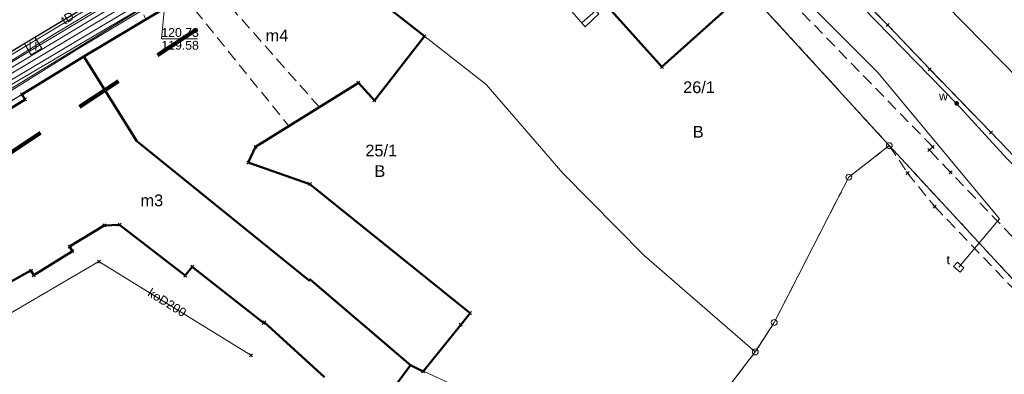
# Model space of a CAD drawing. Extents: x 6472695 to 6473494, y 5822279 to 5823456.
# Tile 33 of 51: x 6473009 to 6473093, y 5822616 to 5822646. Entities that reach past the tile are written whole.
import ezdxf
from ezdxf.enums import TextEntityAlignment as Align

# ---------------------------------------------------------------- set-up
doc = ezdxf.new("R2010")
doc.units = 0
for name, pattern in [('PRZER1-1', [1, 0.5, -0.5]), ('PRZER2-1', [1.5, 1, -0.5]), ('PRZER3-1', [2, 1.5, -0.5])]:
    doc.linetypes.add(name, pattern=pattern)
doc.layers.get('0').update_dxf_attribs({"linetype": 'CONTINUOUS'})
for name, color, linetype, lineweight in [('EGBN', 7, 'CONTINUOUS', 18), ('EGBS', 7, 'CONTINUOUS', 18), ('EGBU', 7, 'CONTINUOUS', 50), ('EGBU_O', 7, 'CONTINUOUS', 50), ('EGBZ', 7, 'CONTINUOUS', 18), ('EGDE', 7, 'CONTINUOUS', 18), ('EGDE_O', 7, 'CONTINUOUS', 18), ('EGPG', 7, 'CONTINUOUS', 18), ('GSPPRB', 7, 'CONTINUOUS', 18), ('GUPPRZ_O', 7, 'CONTINUOUS', 18), ('OTKC', 7, 'CONTINUOUS', 18), ('OTKJ', 7, 'CONTINUOUS', 18), ('OTKK', 7, 'CONTINUOUS', 25), ('OTZT', 7, 'CONTINUOUS', 18), ('SUPW', 7, 'CONTINUOUS', 18), ('SUPW_O', 7, 'CONTINUOUS', 18)]:
    doc.layers.add(name, color=color, linetype=linetype, lineweight=lineweight)
for name, color, linetype, lineweight, true_color in [('EGUG', 7, 'CONTINUOUS', 18, 0x008000), ('EGUG_O', 7, 'CONTINUOUS', 18, 0x008000), ('SUEP', 1, 'CONTINUOUS', 18, 0xff0000), ('SUGP', 7, 'CONTINUOUS', 18, 0xbfbf00), ('SUKP', 7, 'CONTINUOUS', 18, 0x803300), ('SUKP_O', 7, 'CONTINUOUS', 18, 0x803300), ('SUTP', 7, 'CONTINUOUS', 18, 0xff9100), ('SUTP_O', 7, 'CONTINUOUS', 18, 0xff9100), ('SUWP', 5, 'CONTINUOUS', 18, 0x0000ff), ('SUWW', 5, 'CONTINUOUS', 18, 0x0000ff), ('SUWW_O', 5, 'CONTINUOUS', 18, 0x0000ff)]:
    doc.layers.add(name, color=color, linetype=linetype, lineweight=lineweight, true_color=true_color)
doc.styles.add('Arial', font='Arial')

# ---------------------------------------------------------------- blocks, each defined once
blk = doc.blocks.new('D_GSPPRB0')
at = {"color": 0, "lineweight": 18}
for points in [[(-0.12726, -0.12726), (0.12726, 0.12726)], [(-0.12726, 0.12726), (0.12726, -0.12726)]]:
    blk.add_lwpolyline(points, dxfattribs=at)
blk = doc.blocks.new('D_GUPIWZ1_3')
at = {"color": 0}
blk.add_lwpolyline([(0.375, -0.25), (-0.375, -0.25), (-0.375, 0.25), (0.375, 0.25)], close=True, dxfattribs=at)
blk = doc.blocks.new('D_GEPPGD1_2')
blk.add_hatch(color=0).paths.add_polyline_path([(0, -0.045), (0.013906, -0.042798), (0.02645, -0.036406), (0.036406, -0.02645), (0.042798, -0.013906), (0.045, 0), (0.042798, 0.013906), (0.036406, 0.02645), (0.02645, 0.036406), (0.013906, 0.042798), (0, 0.045), (-0.013906, 0.042798), (-0.02645, 0.036406), (-0.036406, 0.02645), (-0.042798, 0.013906), (-0.045, 0), (-0.042798, -0.013906), (-0.036406, -0.02645), (-0.02645, -0.036406), (-0.013906, -0.042798)])
blk = doc.blocks.new('D_GEPPGD1_1')
at = {"color": 0}
blk.add_lwpolyline([(0, 0.25), (0.077254, 0.237764), (0.146946, 0.202254), (0.202254, 0.146946), (0.237764, 0.077254), (0.25, 0), (0.237764, -0.077254), (0.202254, -0.146946), (0.146946, -0.202254), (0.077254, -0.237764), (0, -0.25), (-0.077254, -0.237764), (-0.146946, -0.202254), (-0.202254, -0.146946), (-0.237764, -0.077254), (-0.25, 0), (-0.237764, 0.077254), (-0.202254, 0.146946), (-0.146946, 0.202254), (-0.077254, 0.237764)], close=True, dxfattribs=at)
blk = doc.blocks.new('D_GUPWZA1')
blk.add_hatch(color=0).paths.add_polyline_path([(-0.2, 0), (-0.193185, -0.051764), (-0.173205, -0.1), (-0.141421, -0.141421), (-0.1, -0.173205), (-0.051764, -0.193185), (0, -0.2), (0.051764, -0.193185), (0.1, -0.173205), (0.141421, -0.141421), (0.173205, -0.1), (0.193185, -0.051764), (0.2, 0), (0.193185, 0.051764), (0.173205, 0.1), (0.141421, 0.141421), (0.1, 0.173205), (0.051764, 0.193185), (0, 0.2), (-0.051764, 0.193185), (-0.1, 0.173205), (-0.141421, 0.141421), (-0.173205, 0.1), (-0.193185, 0.051764)])
blk = doc.blocks.new('D_GSSUTR1')
at = {"color": 0}
for points in [[(-0.25666, 0.36165), (-0.25666, -0.38835)], [(0.24334, -0.38835), (0.24334, 0.36165)]]:
    blk.add_lwpolyline(points, dxfattribs=at)

msp = doc.modelspace()

# ---------------------------------------------------------------- linework, layer by layer
at = {"linetype": 'PRZER1-1', "lineweight": 211, "ltscale": 8, "elevation": 10.04}
msp.add_lwpolyline([(6473000.679, 5822630.199), (6473029.761, 5822649.439), (6473086.883, 5822679.702), (6473078.427, 5822703.963), (6473036.75, 5822691.001), (6473030.945, 5822679.592), (6473013.589, 5822672.072), (6473015.972, 5822668.559), (6472994.902, 5822657.921)], dxfattribs=at)
at = {"layer": 'EGBN', "linetype": 'Continuous', "lineweight": 18}
msp.add_lwpolyline([(6473042.913, 5822660.527), (6473053.34, 5822666.7), (6473055.67, 5822666.2), (6473071.09, 5822649), (6473063.8, 5822642.45), (6473057.46, 5822649.53), (6473056.78, 5822649.11), (6473056.46, 5822649.13), (6473054.54, 5822651.31), (6473054.25, 5822651.67), (6473054.23, 5822652), (6473054.85, 5822652.51), (6473053.74, 5822653.67), (6473048.86, 5822650.69), (6473048, 5822652.22)], close=True, dxfattribs=at)
at = {"layer": 'EGBS', "linetype": 'Continuous', "lineweight": 18, "elevation": 10.18}
msp.add_lwpolyline([(6473058.42, 5822646.98), (6473057.23, 5822645.88), (6473053.38, 5822650.31), (6473054.54, 5822651.31), (6473056.46, 5822649.13)], close=True, dxfattribs=at)
msp.add_lwpolyline([(6473056.945, 5822646.208), (6473058.161, 5822647.265)], dxfattribs=at)
at = {"layer": 'EGBU', "linetype": 'Continuous', "lineweight": 50}
for points in [[(6473035.52, 5822656.15), (6473042.913, 5822660.527), (6473053.34, 5822666.7), (6473055.67, 5822666.2), (6473071.09, 5822649), (6473063.8, 5822642.45), (6473057.46, 5822649.53), (6473056.78, 5822649.11), (6473056.46, 5822649.13), (6473054.54, 5822651.31), (6473054.25, 5822651.67), (6473054.23, 5822652), (6473054.85, 5822652.51), (6473053.74, 5822653.67), (6473048.86, 5822650.69), (6473048, 5822652.22), (6473043.95, 5822649.74), (6473040.36, 5822647.53)], [(6473014.388, 5822643.352), (6473025.087, 5822649.737), (6473035.52, 5822656.15), (6473040.36, 5822647.53), (6473043.503, 5822645.073), (6473039.22, 5822639.59), (6473037.856, 5822641.1), (6473029.066, 5822635.612), (6473028.44, 5822634.278), (6473033.719, 5822632.439), (6473047.401, 5822621.432), (6473046.599, 5822620.435), (6473043.389, 5822616.446), (6473042.298, 5822616.984), (6473033.738, 5822624.308), (6473033.656, 5822624.208), (6473018.921, 5822636.103)]]:
    msp.add_lwpolyline(points, close=True, dxfattribs=at)
for points in [[(6472998.113, 5822632.757), (6473009.364, 5822639.678), (6473009.102, 5822640.104), (6473014.388, 5822643.352), (6473018.921, 5822636.103), (6473033.656, 5822624.208), (6473033.738, 5822624.308), (6473042.298, 5822616.984), (6473039.149, 5822612.721)], [(6473034.973, 5822615.95), (6473029.805, 5822620.647), (6473029.755, 5822620.584), (6473023.652, 5822625.378), (6473023.054, 5822624.627), (6473017.444, 5822628.965), (6473016.14, 5822628.916), (6473013.169, 5822627.104), (6473013.412, 5822626.714), (6473010.106, 5822624.66), (6473009.863, 5822625.051), (6473004.621, 5822622.162)]]:
    msp.add_lwpolyline(points, dxfattribs=at)
at = {"layer": 'EGBZ', "linetype": 'PRZER2-1', "lineweight": 18, "elevation": 10.18}
msp.add_lwpolyline([(6473031.912, 5822637.389), (6473034.52, 5822639.017), (6473025.042, 5822649.71), (6473022.969, 5822648.473)], close=True, dxfattribs=at)
at = {"layer": 'EGDE', "linetype": 'Continuous', "lineweight": 18}
for points in [[(6473105.257, 5822690.227), (6473091.987, 5822684.525), (6473090.63, 5822686.81), (6473070.66, 5822677.14), (6473074.038, 5822673.752), (6473053.34, 5822666.7), (6473035.52, 5822656.15), (6473025.087, 5822649.737), (6473014.388, 5822643.352), (6473011.915, 5822641.833), (6472997.849, 5822633.187)], [(6473108.815, 5822608.08), (6473084.61, 5822634.23), (6473083.23, 5822635.73), (6473071.09, 5822649), (6473055.67, 5822666.2), (6473053.34, 5822666.7), (6473074.038, 5822673.752), (6473096.946, 5822650.931)]]:
    msp.add_lwpolyline(points, dxfattribs=at)
for points in [[(6473035.52, 5822656.15), (6473053.34, 5822666.7), (6473055.67, 5822666.2), (6473071.09, 5822649), (6473083.23, 5822635.73), (6473079.774, 5822633.034), (6473077.99, 5822629.57), (6473075.41, 5822624.54), (6473073.4, 5822620.62), (6473071.78, 5822618.11), (6473062.29, 5822626.34), (6473055.32, 5822633.38), (6473048.79, 5822640.94), (6473040.36, 5822647.53)], [(6473035.52, 5822656.15), (6473025.087, 5822649.737), (6473014.388, 5822643.352), (6473018.921, 5822636.103), (6473033.656, 5822624.208), (6473033.738, 5822624.308), (6473042.298, 5822616.984), (6473064.637, 5822606.669), (6473067.005, 5822611.875), (6473071.78, 5822618.11), (6473062.29, 5822626.34), (6473055.32, 5822633.38), (6473048.79, 5822640.94), (6473040.36, 5822647.53)], [(6473047.62, 5822580.098), (6473029.307, 5822589.73), (6473028.6, 5822588.997), (6473019.37, 5822598.142), (6473009.691, 5822608.108), (6473000.956, 5822619.644), (6472994.678, 5822631.238), (6472997.849, 5822633.187), (6473011.915, 5822641.833), (6473014.388, 5822643.352), (6473018.921, 5822636.103), (6473033.656, 5822624.208), (6473033.738, 5822624.308), (6473042.298, 5822616.984), (6473064.637, 5822606.669), (6473061.191, 5822599.206)]]:
    msp.add_lwpolyline(points, close=True, dxfattribs=at)
at = {"layer": 'EGUG', "linetype": 'PRZER1-1', "lineweight": 18}
for points in [[(6473108.815, 5822608.08), (6473084.61, 5822634.23), (6473083.23, 5822635.73), (6473071.09, 5822649), (6473055.67, 5822666.2), (6473053.34, 5822666.7), (6473035.52, 5822656.15), (6473025.087, 5822649.737), (6473014.388, 5822643.352), (6473011.915, 5822641.833), (6472997.849, 5822633.187), (6472994.678, 5822631.238), (6472973.906, 5822618.979), (6472973.831, 5822619.097), (6472968.751, 5822616.055), (6472942.484, 5822600.286), (6472934.635, 5822590.138), (6472910.451, 5822558.58), (6472910.149, 5822558.143), (6472910.21, 5822557.985), (6472886.117, 5822525.173)], [(6473000.956, 5822619.644), (6473009.691, 5822608.108), (6473019.37, 5822598.142), (6473013.14, 5822591.87), (6473024.38, 5822580.892), (6473030.388, 5822587.228), (6473028.6, 5822588.997), (6473029.307, 5822589.73), (6473047.62, 5822580.098), (6473061.191, 5822599.206), (6473064.637, 5822606.669), (6473067.005, 5822611.875), (6473071.78, 5822618.11), (6473073.4, 5822620.62), (6473075.41, 5822624.54), (6473077.99, 5822629.57), (6473079.774, 5822633.034), (6473083.23, 5822635.73), (6473084.61, 5822634.23), (6473108.815, 5822608.08)]]:
    msp.add_lwpolyline(points, dxfattribs=at)
msp.add_lwpolyline([(6473053.34, 5822666.7), (6473055.67, 5822666.2), (6473071.09, 5822649), (6473083.23, 5822635.73), (6473079.774, 5822633.034), (6473077.99, 5822629.57), (6473075.41, 5822624.54), (6473073.4, 5822620.62), (6473071.78, 5822618.11), (6473067.005, 5822611.875), (6473064.637, 5822606.669), (6473061.191, 5822599.206), (6473047.62, 5822580.098), (6473029.307, 5822589.73), (6473028.6, 5822588.997), (6473019.37, 5822598.142), (6473009.691, 5822608.108), (6473000.956, 5822619.644), (6472994.678, 5822631.238), (6472997.849, 5822633.187), (6473011.915, 5822641.833), (6473014.388, 5822643.352), (6473025.087, 5822649.737), (6473035.52, 5822656.15)], close=True, dxfattribs=at)
at = {"layer": 'GUPPRZ_O', "linetype": 'Continuous', "lineweight": 13, "elevation": 10.8, "flags": 128}
msp.add_lwpolyline([(6473021.393, 5822648.734), (6473021.017, 5822644.846), (6473024.097, 5822644.846)], dxfattribs=at)
at = {"layer": 'OTKC', "linetype": 'PRZER2-1', "lineweight": 18, "elevation": 10.18}
for points in [[(6473104.119, 5822617.132), (6473088.474, 5822633.442), (6473086.658, 5822635.345), (6473086.943, 5822635.62), (6473075.162, 5822647.718), (6473078.42, 5822650.849), (6473075.545, 5822653.843), (6473073.948, 5822652.392), (6473072.218, 5822650.813), (6473066.967, 5822656.24), (6473068.665, 5822657.869), (6473067.383, 5822659.203), (6473068.932, 5822660.693), (6473065.022, 5822664.758), (6473064.604, 5822665.184), (6473063.068, 5822663.68), (6473061.774, 5822665.001), (6473063.309, 5822666.505), (6473060.751, 5822669.117)], [(6473053.34, 5822666.7), (6473042.913, 5822660.527), (6473035.52, 5822656.15), (6473028.946, 5822652.109), (6473028.659, 5822652.584), (6473026.511, 5822651.287), (6473026.808, 5822650.795), (6473025.087, 5822649.737), (6473021.07, 5822647.34), (6473020.77, 5822647.727), (6473019.516, 5822646.898), (6473019.688, 5822646.515), (6473014.388, 5822643.352), (6473011.915, 5822641.833), (6473009.102, 5822640.104), (6472997.849, 5822633.187)], [(6473053.34, 5822666.7), (6473055.67, 5822666.2), (6473071.09, 5822649), (6473083.23, 5822635.73), (6473084.792, 5822633.389), (6473087.12, 5822630.516), (6473101.675, 5822615.336)], [(6472995.098, 5822635.942), (6473009.318, 5822644.456), (6473009.885, 5822643.47), (6473010.795, 5822644.036), (6473010.199, 5822644.984), (6473013.395, 5822646.898)]]:
    msp.add_lwpolyline(points, dxfattribs=at)
at = {"layer": 'OTKJ', "linetype": 'PRZER3-1', "lineweight": 18, "elevation": 10.18}
msp.add_lwpolyline([(6473164.257, 5822574.996), (6473162.329, 5822576.607), (6473160.277, 5822578.195), (6473137.86, 5822594.999), (6473133.647, 5822598.147), (6473123.82, 5822605.498), (6473119.472, 5822608.939), (6473118.094, 5822610.174), (6473115.213, 5822612.867), (6473113.896, 5822614.162), (6473107.67, 5822620.457), (6473103.96, 5822624.316), (6473098.012, 5822630.516), (6473091.927, 5822636.849), (6473086.695, 5822642.256), (6473083.083, 5822646.043), (6473081.787, 5822647.357), (6473075.545, 5822653.843), (6473074.19, 5822655.228), (6473065.022, 5822664.758), (6473060.751, 5822669.117, 0.078994), (6473058.877, 5822670.521, 0.179122), (6473054.48, 5822671.129)], format="xyb", dxfattribs=at)
msp.add_lwpolyline([(6472942.419, 5822604.581), (6472949.506, 5822608.795), (6472958.65, 5822614.291), (6472962.441, 5822616.492), (6472982.292, 5822628.326), (6472995.098, 5822635.942), (6473013.395, 5822646.898), (6473027.928, 5822655.579), (6473039.589, 5822662.547), (6473046.841, 5822666.93), (6473047.756, 5822667.482), (6473049.47, 5822668.518), (6473053.055, 5822670.518)], dxfattribs=at)
at = {"layer": 'OTKK', "linetype": 'Continuous', "lineweight": 25, "elevation": 10.18}
msp.add_lwpolyline([(6472995.098, 5822635.942), (6473013.395, 5822646.898), (6473027.928, 5822655.579), (6473039.589, 5822662.547), (6473046.841, 5822666.93), (6473047.756, 5822667.482), (6473049.47, 5822668.518), (6473053.055, 5822670.518, -0.074261), (6473054.48, 5822671.129, -0.08993), (6473056.76, 5822671.215, -0.081051), (6473058.877, 5822670.521, -0.078994), (6473060.751, 5822669.117), (6473063.309, 5822666.505), (6473070.215, 5822659.36), (6473075.545, 5822653.843), (6473078.42, 5822650.849), (6473083.083, 5822646.043), (6473086.695, 5822642.256), (6473091.927, 5822636.849), (6473098.012, 5822630.516)], format="xyb", dxfattribs=at)
at = {"layer": 'OTZT', "linetype": 'PRZER2-1', "lineweight": 18, "elevation": 10.1}
msp.add_lwpolyline([(6473009.318, 5822644.456), (6473010.199, 5822644.984), (6473010.795, 5822644.036), (6473009.885, 5822643.47)], close=True, dxfattribs=at)
at = {"layer": 'SUEP', "linetype": 'Continuous', "lineweight": 18, "elevation": 10.14}
for points in [[(6472993.911, 5822632.301), (6472998.807, 5822635.413), (6473057.638, 5822670.066), (6473099.197, 5822688.721), (6473106.244, 5822691.956), (6473126.602, 5822699.398), (6473162.643, 5822712.667), (6473192.895, 5822723.708)], [(6473022.21, 5822589.628), (6473023.707, 5822591.22), (6473023.594, 5822592.132), (6473023.1, 5822592.501), (6473020.953, 5822593.21), (6473018.167, 5822595.682), (6473013.214, 5822601.004), (6472998.489, 5822623.308), (6472996.763, 5822625.17), (6472993.942, 5822627.322), (6472993.813, 5822630.115), (6472994.345, 5822631.846), (6472997.481, 5822633.779), (6473013.982, 5822644.038), (6473035.17, 5822656.763), (6473052.966, 5822667.279), (6473067.934, 5822673.576), (6473073.73, 5822677.641), (6473104.941, 5822690.962), (6473138.032, 5822703.208), (6473150.388, 5822707.783), (6473160.925, 5822711.85)], [(6472987.259, 5822627.619), (6472992.477, 5822630.832), (6472997.469, 5822636.022), (6473006.497, 5822641.371), (6473015.76, 5822646.924), (6473025.383, 5822652.705), (6473026.489, 5822653.383), (6473026.257, 5822653.821), (6473026.489, 5822653.383), (6473031.822, 5822656.65), (6473048.6, 5822666.826), (6473051.822, 5822668.837), (6473052.38, 5822668.837), (6473052.676, 5822669.23), (6473052.567, 5822669.561)]]:
    msp.add_lwpolyline(points, dxfattribs=at)
at = {"layer": 'SUGP', "linetype": 'Continuous', "lineweight": 18, "elevation": 10.14}
msp.add_lwpolyline([(6473057.067, 5822679.279), (6473063.756, 5822672.692), (6473073.923, 5822662.159), (6473086.461, 5822649.391), (6473099.161, 5822636.492), (6473105.455, 5822630.274), (6473112.139, 5822623.671), (6473117.552, 5822618.328), (6473126.709, 5822610.805)], dxfattribs=at)
at = {"layer": 'SUKP', "linetype": 'Continuous', "lineweight": 18, "elevation": 10.14}
msp.add_lwpolyline([(6473028.669, 5822617.821), (6473015.678, 5822625.825), (6473003.955, 5822618.996), (6472997.837, 5822629.292)], dxfattribs=at)
at = {"layer": 'SUTP', "linetype": 'Continuous', "lineweight": 18, "elevation": 10.14}
for points in [[(6473025.084, 5822724.389), (6473023.882, 5822719.995), (6473025.034, 5822717.079), (6473027.308, 5822715.766), (6473032.221, 5822699.764), (6473033.569, 5822698.341), (6473034.842, 5822694.21), (6473037.03, 5822686.88), (6473039.04, 5822679.495), (6473038.429, 5822674.997), (6473038.251, 5822673.523), (6473043.061, 5822664.031), (6473022.701, 5822651.74), (6473011.786, 5822645.205), (6472997.101, 5822636.08), (6472996.692, 5822635.742)], [(6473036.309, 5822681.429), (6473037.965, 5822674.006), (6473043.324, 5822663.926), (6472997.048, 5822636.206), (6472991.863, 5822631.238), (6472987.512, 5822629.146)], [(6473070.062, 5822677.41), (6473058.541, 5822671.071), (6473055.986, 5822669.742), (6473046.956, 5822664.785), (6473029.55, 5822654.091), (6473021.021, 5822649.015), (6473004.863, 5822639.396), (6472998.147, 5822635.34), (6472989.97, 5822630.535), (6472987.98, 5822629.164), (6472987.768, 5822628.586)], [(6473037.641, 5822673.757), (6473042.486, 5822664.183), (6472996.917, 5822636.719), (6472993.704, 5822633.555)], [(6473055.986, 5822669.742), (6473043.386, 5822662.967), (6472987.697, 5822629.64), (6472987.512, 5822629.146)], [(6473056.406, 5822667.374), (6473053.546, 5822667.364), (6473043.68, 5822662.225), (6473021.393, 5822648.734), (6472978.992, 5822622.727), (6472979.419, 5822622.255)], [(6473058.517, 5822666.143), (6473074.422, 5822649.822), (6473082.263, 5822641.976), (6473092.649, 5822629.477), (6473089.168, 5822625.349)]]:
    msp.add_lwpolyline(points, dxfattribs=at)
at = {"layer": 'SUWP', "linetype": 'Continuous', "lineweight": 18, "elevation": 10.14}
msp.add_lwpolyline([(6473126.692, 5822605.823), (6473109.797, 5822618.953), (6473101.017, 5822627.111), (6473093.299, 5822634.587), (6473088.988, 5822639.338), (6473079.855, 5822648.703), (6473062.015, 5822666.946)], dxfattribs=at)

# ---------------------------------------------------------------- block references
at = {"layer": 'EGPG', "linetype": 'Continuous', "lineweight": 18}
for name, p in [('D_GEPPGD1_2', (6473014.388, 5822643.352)), ('D_GEPPGD1_2', (6473011.915, 5822641.833)), ('D_GEPPGD1_2', (6473048.79, 5822640.94)), ('D_GEPPGD1_2', (6473018.921, 5822636.103)), ('D_GEPPGD1_1', (6473083.23, 5822635.73)), ('D_GEPPGD1_2', (6473084.61, 5822634.23)), ('D_GEPPGD1_2', (6473055.32, 5822633.38)), ('D_GEPPGD1_1', (6473079.774, 5822633.034)), ('D_GEPPGD1_2', (6473077.99, 5822629.57)), ('D_GEPPGD1_2', (6473062.29, 5822626.34)), ('D_GEPPGD1_2', (6473033.656, 5822624.208)), ('D_GEPPGD1_2', (6473033.738, 5822624.308)), ('D_GEPPGD1_2', (6473075.41, 5822624.54)), ('D_GEPPGD1_1', (6473073.4, 5822620.62)), ('D_GEPPGD1_1', (6473071.78, 5822618.11)), ('D_GEPPGD1_2', (6473042.298, 5822616.984))]:
    msp.add_blockref(name, p, dxfattribs=at)
at = {"layer": 'GSPPRB', "linetype": 'Continuous', "lineweight": 18}
for p in [(6473083.083, 5822646.043, 10.28), (6473043.503, 5822645.073, 10.28), (6473063.8, 5822642.45, 10.28), (6473086.695, 5822642.256, 10.28), (6473037.856, 5822641.1, 10.28), (6473009.102, 5822640.104, 10.28), (6473009.364, 5822639.678, 10.28), (6473039.22, 5822639.59, 10.28), (6473091.927, 5822636.849, 10.28), (6473029.066, 5822635.612, 10.28), (6473086.658, 5822635.345, 10.28), (6473086.943, 5822635.62, 10.28), (6473028.44, 5822634.278, 10.28), (6473084.792, 5822633.389, 10.28), (6473088.474, 5822633.442, 10.28), (6473033.719, 5822632.439, 10.28), (6473087.12, 5822630.516, 10.28), (6473016.14, 5822628.916, 10.28), (6473017.444, 5822628.965, 10.28), (6473013.169, 5822627.104, 10.28), (6473013.412, 5822626.714, 10.28), (6473015.678, 5822625.825, 10.28), (6473009.863, 5822625.051, 10.28), (6473023.652, 5822625.378, 10.28), (6473010.106, 5822624.66, 10.28), (6473023.054, 5822624.627, 10.28), (6473047.401, 5822621.432, 10.28), (6473029.755, 5822620.584, 10.28), (6473029.805, 5822620.647, 10.28), (6473046.599, 5822620.435, 10.28), (6473028.669, 5822617.821, 10.28), (6473043.389, 5822616.446, 10.28)]:
    msp.add_blockref('D_GSPPRB0', p, dxfattribs=at)
at = {"layer": 'OTZT', "linetype": 'Continuous', "lineweight": 18}
msp.add_blockref('D_GSSUTR1', (6473010.056, 5822644.238, 10.1), dxfattribs=at)
at = {"layer": 'SUPW', "linetype": 'Continuous', "lineweight": 18, "rotation": 318.8070505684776}
msp.add_blockref('D_GUPIWZ1_3', (6473089.168, 5822625.349, 10.18), dxfattribs=at)
at = {"layer": 'SUWW', "linetype": 'Continuous', "lineweight": 18}
msp.add_blockref('D_GUPWZA1', (6473088.988, 5822639.338, 10.16), dxfattribs=at)

# ---------------------------------------------------------------- texts
at = {"layer": 'EGBU_O', "linetype": 'Continuous', "lineweight": 0, "style": 'Arial'}
for s, p in [('m4', (6473030.895, 5822644.637, 10.8)), ('m3', (6473020.206, 5822630.554, 10.8))]:
    msp.add_text(s, height=1, dxfattribs=at).set_placement(p, align=Align.CENTER)
at = {"layer": 'EGDE_O', "linetype": 'Continuous', "lineweight": 0, "style": 'Arial'}
for s, p in [('26/1', (6473066.971, 5822640.214, 10.8)), ('25/1', (6473039.811, 5822634.811, 10.8))]:
    msp.add_text(s, height=1, dxfattribs=at).set_placement(p, align=Align.CENTER)
at = {"layer": 'EGUG_O', "linetype": 'Continuous', "lineweight": 0, "style": 'Arial'}
for p in [(6473066.902, 5822636.411, 10.8), (6473039.69, 5822633.054, 10.8)]:
    msp.add_text('B', height=1, dxfattribs=at).set_placement(p, align=Align.CENTER)
at = {"layer": 'GUPPRZ_O', "linetype": 'Continuous', "lineweight": 0, "style": 'Arial'}
for s, p in [('120.73', (6473021.017, 5822645.018, 10.8)), ('119.58', (6473021.017, 5822643.923, 10.8))]:
    msp.add_text(s, height=0.75, dxfattribs=at).set_placement(p)
at = {"layer": 'SUKP_O', "linetype": 'Continuous', "lineweight": 0, "style": 'Arial'}
msp.add_text('koD200', height=0.75, rotation=328.36139, dxfattribs=at).set_placement((6473021.316, 5822622.007, 10.8), align=Align.CENTER)
at = {"layer": 'SUPW_O', "linetype": 'Continuous', "lineweight": 0, "style": 'Arial'}
msp.add_text('t', height=0.75, dxfattribs=at).set_placement((6473088.418, 5822625.599, 10.8), align=Align.RIGHT)
at = {"layer": 'SUTP_O', "linetype": 'Continuous', "lineweight": 0, "style": 'Arial'}
msp.add_text('tD', height=0.75, rotation=31.07645, dxfattribs=at).set_placement((6473013.188, 5822646.311, 10.8), align=Align.CENTER)
at = {"layer": 'SUWW_O', "linetype": 'Continuous', "lineweight": 0, "style": 'Arial'}
msp.add_text('w', height=0.75, dxfattribs=at).set_placement((6473088.238, 5822639.588, 10.8), align=Align.RIGHT)

doc.saveas('drawing.dxf')
